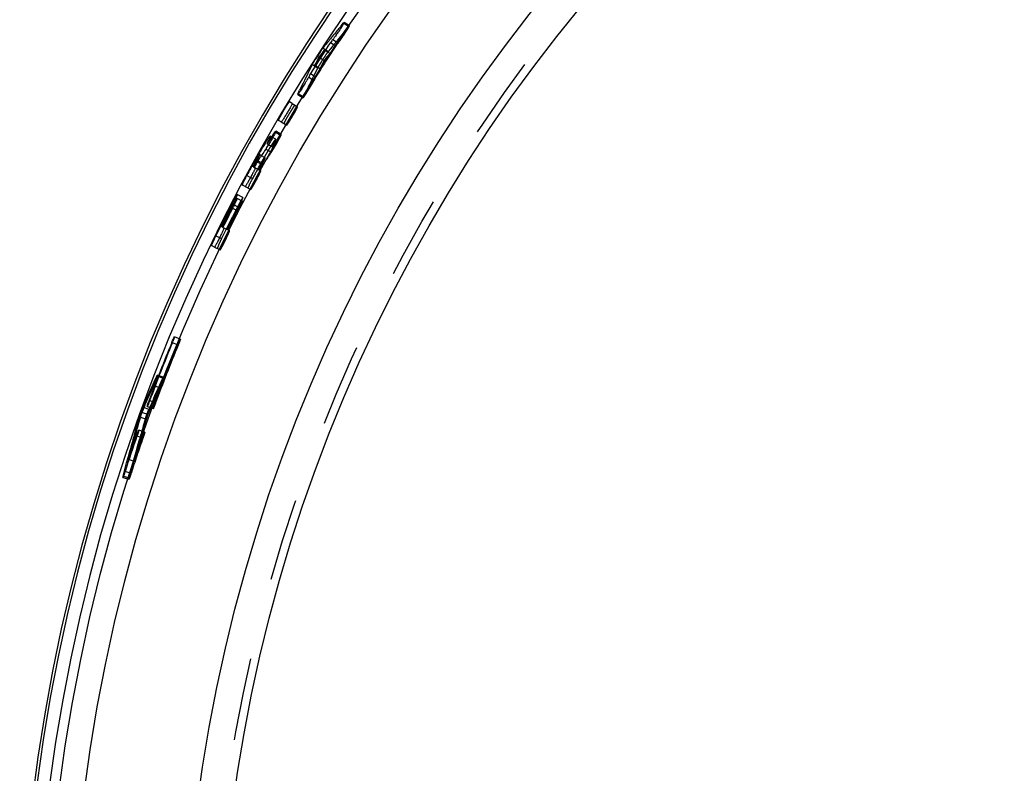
# Model space of a CAD drawing. Header units: millimetres. Extents: x 354 to 646, y 350 to 650.
# Tile 2 of 5: x 359 to 437, y 515 to 574. Entities that reach past the tile are written whole.
import ezdxf

# ---------------------------------------------------------------- set-up
doc = ezdxf.new("R2010")
doc.units = ezdxf.units.MM
doc.header["$LTSCALE"] = 65.185185
doc.linetypes.add('HIDDEN', pattern=[0.2, 0.1, -0.1])
doc.layers.add('KONST.EL_MIT_GEO', color=7, linetype='CONTINUOUS')

msp = doc.modelspace()

# ---------------------------------------------------------------- linework, layer by layer
at = {"layer": 'KONST.EL_MIT_GEO', "color": 7, "linetype": 'Continuous'}
for p, q in [((384.443, 573.839), (384.625, 574.058)), ((383.719, 572.961), (383.899, 573.181)), ((383.002, 572.077), (383.18, 572.298)), ((383.002, 572.077), (383.215, 571.938)), ((383.121, 571.933), (383.183, 571.893)), ((382.744, 571.462), (382.669, 571.367)), ((382.895, 571.651), (382.744, 571.462)), ((381.904, 570.263), (382.032, 570.517)), ((382.032, 570.517), (382.16, 570.772)), ((382.16, 570.772), (382.374, 570.635)), ((382.34, 570.722), (382.404, 570.681)), ((381.025, 568.476), (381.149, 568.732)), ((380.561, 567.683), (380.344, 567.813)), ((379.696, 566.227), (379.477, 566.355)), ((379.001, 565.13), (379.216, 565.434)), ((378.483, 564.086), (378.377, 563.931)), ((378.572, 564.518), (378.691, 564.451)), ((378.082, 563.582), (377.993, 563.632)), ((377.502, 562.685), (377.645, 562.607)), ((377.728, 563.097), (377.792, 563.061)), ((376.986, 562), (377.274, 561.845)), ((376.842, 561.116), (376.618, 561.235)), ((375.782, 559.439), (375.848, 559.406)), ((375.799, 559.749), (375.864, 559.715)), ((375.017, 557.926), (375.163, 557.853)), ((374.528, 557.222), (374.821, 557.078)), ((374.418, 556.333), (374.19, 556.443)), ((369.48, 545.308), (369.728, 545.857)), ((369.593, 545.382), (369.488, 545.147)), ((369.113, 544.482), (369.357, 545.033)), ((369.278, 544.676), (369.174, 544.44)), ((369.488, 545.147), (369.278, 544.676)), ((369.357, 545.033), (369.48, 545.308)), ((368.751, 543.653), (368.992, 544.206)), ((368.992, 544.206), (369.113, 544.482)), ((368.761, 543.495), (368.659, 543.258)), ((368.819, 543.629), (368.751, 543.653)), ((368.194, 541.92), (368.325, 542.377)), ((368.325, 542.377), (368.477, 542.896)), ((368.545, 542.871), (368.477, 542.896)), ((368.176, 541.858), (368.194, 541.92)), ((368.296, 542.017), (368.255, 541.872)), ((367.598, 539.776), (367.739, 540.297)), ((367.321, 538.732), (367.459, 539.254)), ((367.459, 539.254), (367.598, 539.776)), ((367.186, 538.209), (367.321, 538.732))]:
    msp.add_line(p, q, dxfattribs=at)
at = {"layer": 'KONST.EL_MIT_GEO', "color": 8, "linetype": 'HIDDEN'}
for p, q in [((384.856, 573.56), (384.495, 573.123)), ((384.625, 574.058), (385.038, 573.777)), ((385.09, 573.827), (384.677, 574.108)), ((385.038, 573.777), (384.856, 573.56)), ((383.786, 572.754), (384.202, 572.478)), ((383.121, 571.933), (382.97, 571.745)), ((383.183, 571.893), (383.539, 571.661)), ((383.215, 571.938), (383.42, 571.804)), ((383.598, 572.025), (383.42, 571.804)), ((383.592, 572.516), (384.009, 572.241)), ((383.776, 572.245), (383.598, 572.025)), ((382.669, 571.367), (383.088, 571.097)), ((382.97, 571.745), (382.895, 571.651)), ((382.581, 570.503), (382.326, 569.996)), ((382.374, 570.635), (382.581, 570.503)), ((382.404, 570.681), (382.761, 570.453)), ((381.867, 569.778), (382.29, 569.513)), ((382.003, 570.052), (382.426, 569.786)), ((382.2, 569.743), (382.074, 569.489)), ((382.326, 569.996), (382.2, 569.743)), ((381.001, 568.407), (381.427, 568.147)), ((381.025, 568.476), (381.451, 568.215)), ((381.698, 568.725), (381.451, 568.215)), ((380.561, 567.683), (380.989, 567.425)), ((379.696, 566.227), (380.127, 565.974)), ((379.263, 564.862), (378.829, 565.111)), ((379.216, 565.434), (379.649, 565.185)), ((379.702, 565.245), (379.269, 565.495)), ((378.483, 564.086), (378.919, 563.841)), ((378.691, 564.451), (379.006, 564.272)), ((379.078, 564.374), (379.006, 564.272)), ((379.149, 564.475), (379.078, 564.374)), ((378.43, 563.389), (378.082, 563.582)), ((377.502, 562.685), (377.456, 562.711)), ((377.617, 563.158), (377.728, 563.097)), ((377.645, 562.607), (378.084, 562.367)), ((377.792, 563.061), (378.165, 562.855)), ((377.846, 563.157), (378.283, 562.916)), ((377.274, 561.845), (377.426, 561.763)), ((376.842, 561.116), (377.283, 560.882)), ((376.662, 560.248), (376.219, 560.48)), ((375.848, 559.406), (376.292, 559.178)), ((375.864, 559.715), (376.308, 559.486)), ((376.644, 559.94), (376.201, 560.171)), ((375.017, 557.926), (374.97, 557.95)), ((375.163, 557.853), (375.61, 557.631)), ((374.821, 557.078), (374.976, 557.002)), ((374.418, 556.333), (374.867, 556.116)), ((371.541, 548.582), (371.04, 548.788)), ((371.708, 549.042), (371.248, 549.233)), ((370.361, 546.03), (369.897, 546.21)), ((370.058, 545.205), (369.593, 545.382)), ((369.728, 545.857), (369.853, 546.131)), ((370.317, 545.951), (369.853, 546.131)), ((369.945, 545.131), (370.192, 545.678)), ((370.192, 545.678), (370.317, 545.951)), ((369.701, 544.583), (369.945, 545.131)), ((369.748, 544), (369.241, 544.188)), ((369.579, 544.308), (369.701, 544.583)), ((369.127, 543.089), (368.659, 543.258)), ((369.218, 543.483), (368.819, 543.629)), ((369.092, 543.72), (369.559, 543.549)), ((368.945, 542.728), (368.545, 542.871)), ((368.794, 542.211), (368.945, 542.728)), ((368.891, 541.69), (368.422, 541.855)), ((368.75, 541.221), (368.24, 541.398)), ((368.353, 540.657), (368.498, 541.175)), ((368.069, 539.619), (368.21, 540.138)), ((368.21, 540.138), (368.353, 540.657)), ((368.076, 539.369), (367.606, 539.525)), ((368.008, 539.392), (368.069, 539.619)), ((367.812, 538.422), (367.34, 538.575)), ((367.658, 538.058), (367.793, 538.578)), ((367.169, 538.113), (367.642, 537.962)), ((367.658, 538.058), (367.186, 538.209))]:
    msp.add_line(p, q, dxfattribs=at)
at = {"layer": 'KONST.EL_MIT_GEO', "color": 7, "linetype": 'Continuous'}
for radius in [138.998, 137, 128, 125.2]:
    msp.add_circle((500, 495.7), radius, dxfattribs=at)
at = {"layer": 'KONST.EL_MIT_GEO', "color": 8, "linetype": 'HIDDEN'}
msp.add_circle((500, 495.7), 125.85, dxfattribs=at)
at = {"layer": 'KONST.EL_MIT_GEO', "color": 7, "linetype": 'Continuous'}
for centre, radius, start, end in [((500, 495.7), 141, 93.42967, 86.56539), ((500, 495.7), 140.789, 94.88949, 85.11051), ((500, 495.7), 139.79, 94.90881, 85.09119), ((491.226, 485.056), 138.871, 140.25882, 140.61097), ((491.314, 484.984), 138.984, 140.72833, 141.08035), ((491.302, 484.994), 138.786, 140.77706, 140.90372), ((500, 495.7), 139.469, 146.57968, 147.78403), ((500, 495.7), 139.543, 146.88584, 147.47787), ((506.278, 507.983), 138.913, 152.85201, 153.1509), ((395.378, 563.17), 15.252, 145.52537, 148.39656), ((506.154, 508.045), 138.957, 153.40077, 153.75281), ((506.165, 508.039), 138.787, 153.46006, 153.58671), ((506.078, 508.083), 138.873, 153.75281, 154.10495), ((367.834, 577.633), 16.086, 328.79501, 329.62915), ((492.532, 485.031), 138.944, 144.79621, 145.10416), ((403.013, 549.371), 28.894, 149.14414, 149.58814), ((397.603, 552.609), 22.59, 148.13125, 149.15651), ((374.486, 566.763), 4.811, 326.95711, 327.88678), ((370.508, 569.255), 9.505, 327.91176, 329.06113), ((410.505, 545.029), 37.554, 150.75037, 151.13564), ((410.423, 545.076), 37.459, 150.37782, 150.7521), ((492.643, 484.954), 138.904, 145.34907, 145.73623), ((407.281, 546.87), 33.841, 149.59433, 150.38838), ((500, 495.7), 139.743, 151.13645, 151.67686), ((500, 495.7), 139.669, 151.13644, 151.32896), ((500, 495.7), 139.617, 151.13645, 151.32896), ((500, 495.7), 139.543, 151.09122, 151.32896), ((387.619, 557.644), 11.348, 150.59966, 151.13379), ((391.432, 554.215), 16.411, 151.678, 152.08518), ((500, 495.7), 139.743, 152.72055, 153.88023), ((500, 495.7), 139.669, 152.72055, 153.53233), ((500, 495.7), 139.617, 152.83653, 153.53233), ((500, 495.7), 139.543, 152.83652, 153.53233), ((390.591, 552.12), 16.643, 152.28329, 152.71965), ((356.431, 569.369), 21.824, 332.83645, 333.18186), ((387.822, 553.596), 13.506, 150.90311, 152.36261), ((356.429, 569.738), 21.868, 332.72048, 333.06559), ((389.263, 549.997), 16.411, 153.88136, 154.28854), ((500, 495.7), 139.459, 157.6248, 159.6542), ((500, 495.7), 139.416, 157.62481, 159.65421), ((359.926, 553.364), 12.063, 337.62418, 338.04468), ((366.477, 546.779), 3.414, 335.85778, 336.89596), ((364.123, 547.788), 5.976, 336.85754, 337.51728), ((496.746, 488.228), 139.408, 156.22042, 156.64434), ((359.006, 547.984), 10.959, 339.20495, 339.65227), ((502.289, 503.521), 139.412, 163.43926, 163.9708), ((371.636, 542.408), 3.142, 156.64195, 157.60477), ((502.196, 503.548), 139.388, 164.04731, 164.71347), ((502.223, 503.54), 139.344, 164.03268, 164.32526), ((500, 495.7), 139.416, 160.87183, 162.08947), ((500, 495.7), 139.459, 160.87183, 161.68449), ((502.179, 503.552), 139.298, 164.32526, 164.67977)]:
    msp.add_arc(centre, radius, start, end, dxfattribs=at)
at = {"layer": 'KONST.EL_MIT_GEO', "color": 8, "linetype": 'HIDDEN'}
for centre, radius, start, end in [((491.409, 484.921), 138.601, 140.47787, 140.94677), ((500.142, 495.618), 139.134, 146.58371, 147.78663), ((491.429, 484.904), 138.445, 140.76094, 140.88747), ((500.142, 495.618), 139.208, 146.8895, 147.48084), ((506.419, 507.919), 138.571, 152.87548, 153.17405), ((396.686, 562.328), 16.309, 146.95573, 147.85114), ((491.527, 484.825), 138.571, 141.19629, 141.49486), ((506.306, 507.975), 138.445, 153.48287, 153.6094), ((506.244, 508.006), 138.559, 153.65801, 154.00974), ((394.219, 558.579), 16.186, 148.60429, 150.36697), ((492.636, 484.957), 138.573, 144.62308, 144.98201), ((380.541, 564.552), 1.094, 143.44311, 144.66992), ((364.323, 571.768), 15.987, 333.03466, 333.62888), ((400.317, 550.988), 25.251, 148.69588, 149.26908), ((394.839, 554.325), 18.837, 147.87151, 148.71315), ((410.362, 545.113), 36.888, 150.21798, 150.67939), ((492.764, 484.869), 138.554, 145.25176, 145.71587), ((407.598, 546.696), 33.703, 149.77596, 150.22058), ((404.179, 548.689), 29.746, 149.2645, 149.77658), ((500.142, 495.618), 139.408, 151.13511, 151.67488), ((500.142, 495.618), 139.334, 151.13511, 151.32739), ((500.142, 495.618), 139.282, 151.13511, 151.32739), ((500.142, 495.618), 139.208, 151.08994, 151.32739), ((410.402, 545.085), 36.937, 150.96548, 151.13483), ((410.933, 544.79), 37.545, 150.67712, 150.96554), ((365.771, 569.692), 14.154, 331.1209, 331.96815), ((369.067, 567.936), 10.42, 331.96851, 332.47249), ((500.142, 495.618), 139.408, 152.71736, 153.87567), ((500.142, 495.618), 139.334, 152.71736, 153.52817), ((390.924, 551.947), 16.52, 152.26445, 152.71634), ((500.142, 495.618), 139.282, 152.83319, 153.52817), ((500.142, 495.618), 139.208, 152.83319, 153.52817), ((390.898, 551.682), 16.491, 152.38013, 152.83217), ((500.142, 495.618), 139.124, 157.61585, 159.64289), ((500.142, 495.618), 139.081, 157.61585, 159.64289), ((380.173, 545.026), 9.379, 157.11221, 157.61325), ((496.86, 488.148), 139.048, 155.77388, 156.72671), ((496.875, 488.142), 139.136, 156.19181, 156.56278), ((502.367, 503.467), 139.007, 163.43926, 165.03242), ((372.068, 542.251), 3.105, 156.61716, 157.57062), ((502.387, 503.461), 139.1, 163.82503, 164.26855), ((500.142, 495.618), 139.081, 160.85911, 162.07533), ((500.142, 495.618), 139.124, 160.85911, 161.67083), ((377.57, 538.16), 9.379, 160.35546, 160.85651), ((502.13, 503.566), 139.248, 164.67977, 165.03434), ((502.229, 503.505), 138.935, 165.03094, 165.37783)]:
    msp.add_arc(centre, radius, start, end, dxfattribs=at)
for points, knots in [([(384.202, 572.478), (384.284, 572.578), (384.409, 572.759), (384.589, 573.018), (384.741, 573.247), (384.883, 573.463), (384.988, 573.635), (385.062, 573.754), (385.083, 573.804), (385.094, 573.825), (385.09, 573.827)], [0, 0, 0, 0, 0.239092, 0.407774, 0.584895, 0.749482, 0.882579, 0.968937, 0.99149, 1, 1, 1, 1]), ([(385.09, 573.827), (385.085, 573.831), (385.063, 573.802), (385.049, 573.791), (385.038, 573.777)], [0, 0, 0, 0, 0.266104, 1, 1, 1, 1]), ([(383.388, 571.763), (383.363, 571.73), (383.234, 571.552), (383.112, 571.37), (383.015, 571.221)], [0, 0, 0, 0, 0.190252, 1, 1, 1, 1]), ([(383.42, 571.804), (383.415, 571.798), (383.404, 571.784), (383.394, 571.771), (383.388, 571.763)], [0, 0, 0, 0, 0.465744, 1, 1, 1, 1]), ([(382.878, 571.006), (382.851, 570.963), (382.76, 570.817), (382.671, 570.669), (382.612, 570.562)], [0, 0, 0, 0, 0.293602, 1, 1, 1, 1]), ([(381.427, 568.147), (381.431, 568.145), (381.446, 568.163), (381.483, 568.202), (381.561, 568.319), (381.674, 568.486), (381.812, 568.704), (381.957, 568.937), (382.12, 569.208), (382.232, 569.397), (382.29, 569.513)], [0, 0, 0, 0, 0.00851, 0.031063, 0.117421, 0.250518, 0.415105, 0.592226, 0.760908, 1, 1, 1, 1]), ([(381.451, 568.215), (381.448, 568.208), (381.439, 568.188), (381.428, 568.168), (381.426, 568.154)], [0, 0, 0, 0, 0.353342, 1, 1, 1, 1]), ([(380.127, 565.974), (380.132, 565.971), (380.15, 565.999), (380.177, 566.027), (380.222, 566.095), (380.305, 566.219), (380.429, 566.42), (380.588, 566.682), (380.742, 566.946), (380.859, 567.151), (380.928, 567.284), (380.967, 567.356), (380.979, 567.393), (380.994, 567.422), (380.989, 567.425)], [0, 0, 0, 0, 0.01061, 0.039309, 0.08533, 0.147025, 0.308743, 0.5, 0.691257, 0.852975, 0.91467, 0.960691, 0.98939, 1, 1, 1, 1]), ([(380.585, 567.301), (380.571, 567.279), (380.509, 567.183), (380.449, 567.086), (380.403, 567.011)], [0, 0, 0, 0, 0.227461, 1, 1, 1, 1]), ([(380.772, 567.556), (380.766, 567.56), (380.743, 567.523), (380.709, 567.488), (380.651, 567.4), (380.609, 567.338), (380.585, 567.301)], [0, 0, 0, 0, 0.07197, 0.269008, 0.583159, 1, 1, 1, 1]), ([(380.151, 566.582), (380.093, 566.48), (380.013, 566.325), (379.924, 566.171), (379.909, 566.114)], [0, 0, 0, 0, 0.665694, 1, 1, 1, 1]), ([(379.263, 564.862), (379.25, 564.87), (379.202, 564.802), (379.136, 564.728), (379.019, 564.549), (378.935, 564.42), (378.887, 564.343)], [0, 0, 0, 0, 0.070198, 0.263153, 0.577047, 1, 1, 1, 1]), ([(378.919, 563.841), (378.993, 563.948), (379.106, 564.138), (379.266, 564.41), (379.401, 564.648), (379.524, 564.871), (379.616, 565.048), (379.68, 565.17), (379.697, 565.221), (379.706, 565.242), (379.702, 565.245)], [0, 0, 0, 0, 0.243114, 0.411987, 0.588402, 0.7518, 0.883683, 0.969215, 0.991541, 1, 1, 1, 1]), ([(379.006, 564.272), (379.047, 564.353), (379.115, 564.491), (379.21, 564.681), (379.24, 564.78), (379.276, 564.854), (379.263, 564.862)], [0, 0, 0, 0, 0.420148, 0.733928, 0.928039, 1, 1, 1, 1]), ([(379.702, 565.245), (379.7, 565.245), (379.68, 565.233), (379.673, 565.218), (379.663, 565.204)], [0, 0, 0, 0, 0.083959, 1, 1, 1, 1]), ([(378.43, 563.389), (378.415, 563.393), (378.385, 563.312), (378.315, 563.237), (378.225, 563.064), (378.155, 562.947), (378.119, 562.881)], [0, 0, 0, 0, 0.078561, 0.297067, 0.622255, 1, 1, 1, 1]), ([(378.307, 563.121), (378.337, 563.178), (378.378, 563.264), (378.424, 563.35), (378.43, 563.381)], [0, 0, 0, 0, 0.670807, 1, 1, 1, 1]), ([(377.426, 561.763), (377.337, 561.6), (377.22, 561.38), (377.105, 561.126), (377.064, 561.04), (377.059, 561.01)], [0, 0, 0, 0, 0.664724, 0.888026, 1, 1, 1, 1]), ([(377.283, 560.882), (377.288, 560.879), (377.305, 560.907), (377.331, 560.936), (377.373, 561.007), (377.451, 561.134), (377.567, 561.339), (377.714, 561.608), (377.857, 561.879), (377.965, 562.088), (378.029, 562.223), (378.064, 562.297), (378.075, 562.335), (378.089, 562.364), (378.084, 562.367)], [0, 0, 0, 0, 0.01061, 0.039309, 0.08533, 0.147025, 0.308743, 0.5, 0.691257, 0.852975, 0.91467, 0.960691, 0.98939, 1, 1, 1, 1]), ([(376.662, 560.248), (376.658, 560.251), (376.643, 560.23), (376.623, 560.205), (376.588, 560.148), (376.524, 560.041), (376.426, 559.867), (376.346, 559.718), (376.303, 559.635)], [0, 0, 0, 0, 0.019663, 0.074598, 0.164525, 0.286069, 0.607654, 1, 1, 1, 1]), ([(376.308, 559.486), (376.358, 559.582), (376.448, 559.761), (376.553, 559.973), (376.613, 560.109), (376.646, 560.181), (376.655, 560.218), (376.667, 560.245), (376.662, 560.248)], [0, 0, 0, 0, 0.386792, 0.714179, 0.836658, 0.925149, 0.979496, 1, 1, 1, 1]), ([(376.644, 559.94), (376.64, 559.942), (376.625, 559.921), (376.605, 559.897), (376.57, 559.839), (376.506, 559.733), (376.409, 559.558), (376.329, 559.409), (376.286, 559.327)], [0, 0, 0, 0, 0.019653, 0.07455, 0.164428, 0.28593, 0.607515, 1, 1, 1, 1]), ([(376.292, 559.178), (376.342, 559.274), (376.431, 559.453), (376.535, 559.665), (376.596, 559.801), (376.628, 559.873), (376.637, 559.909), (376.649, 559.937), (376.644, 559.94)], [0, 0, 0, 0, 0.386946, 0.714339, 0.83677, 0.925204, 0.979508, 1, 1, 1, 1]), ([(374.867, 556.116), (374.873, 556.113), (374.889, 556.142), (374.913, 556.172), (374.953, 556.244), (375.025, 556.374), (375.133, 556.584), (375.27, 556.858), (375.403, 557.134), (375.503, 557.348), (375.561, 557.485), (375.594, 557.56), (375.603, 557.598), (375.616, 557.628), (375.61, 557.631)], [0, 0, 0, 0, 0.01061, 0.039309, 0.08533, 0.147025, 0.308743, 0.5, 0.691257, 0.852975, 0.91467, 0.960691, 0.98939, 1, 1, 1, 1]), ([(374.976, 557.002), (374.894, 556.835), (374.785, 556.611), (374.68, 556.353), (374.643, 556.266), (374.638, 556.235)], [0, 0, 0, 0, 0.664724, 0.888026, 1, 1, 1, 1]), ([(371.532, 548.674), (371.553, 548.723), (371.592, 548.809), (371.642, 548.933), (371.683, 548.99), (371.697, 549.044), (371.708, 549.042)], [0, 0, 0, 0, 0.390401, 0.71304, 0.923589, 1, 1, 1, 1]), ([(371.708, 549.042), (371.719, 549.04), (371.681, 548.97), (371.672, 548.899), (371.605, 548.745), (371.565, 548.641), (371.541, 548.582)], [0, 0, 0, 0, 0.07301, 0.286128, 0.612274, 1, 1, 1, 1]), ([(370.361, 546.03), (370.368, 546.028), (370.349, 545.986), (370.343, 545.938), (370.304, 545.836), (370.246, 545.669), (370.161, 545.452), (370.092, 545.281), (370.058, 545.205)], [0, 0, 0, 0, 0.025532, 0.09827, 0.21531, 0.369732, 0.716652, 1, 1, 1, 1]), ([(370.317, 545.951), (370.326, 545.972), (370.341, 545.989), (370.353, 546.032), (370.361, 546.03)], [0, 0, 0, 0, 0.740614, 1, 1, 1, 1]), ([(369.559, 543.548), (369.547, 543.55), (369.582, 543.622), (369.589, 543.693), (369.649, 543.849), (369.685, 543.956), (369.707, 544.015)], [0, 0, 0, 0, 0.073014, 0.286155, 0.612309, 1, 1, 1, 1]), ([(369.748, 544), (369.726, 543.942), (369.685, 543.838), (369.632, 543.687), (369.585, 543.616), (369.572, 543.547), (369.559, 543.548)], [0, 0, 0, 0, 0.377886, 0.702828, 0.920967, 1, 1, 1, 1]), ([(368.945, 542.728), (368.954, 542.758), (369.002, 542.911), (369.055, 543.062), (369.099, 543.182)], [0, 0, 0, 0, 0.19852, 1, 1, 1, 1]), ([(369.099, 543.182), (369.108, 543.205), (369.14, 543.29), (369.173, 543.374), (369.198, 543.435)], [0, 0, 0, 0, 0.275184, 1, 1, 1, 1]), ([(368.737, 541.313), (368.766, 541.394), (368.814, 541.517), (368.859, 541.643), (368.883, 541.682)], [0, 0, 0, 0, 0.648701, 1, 1, 1, 1]), ([(368.891, 541.69), (368.903, 541.689), (368.868, 541.617), (368.863, 541.545), (368.805, 541.388), (368.771, 541.281), (368.75, 541.221)], [0, 0, 0, 0, 0.07301, 0.286128, 0.612274, 1, 1, 1, 1]), ([(367.812, 538.422), (367.793, 538.363), (367.755, 538.257), (367.708, 538.1), (367.666, 538.034), (367.653, 537.959), (367.642, 537.962)], [0, 0, 0, 0, 0.380615, 0.706989, 0.924878, 1, 1, 1, 1]), ([(367.642, 537.962), (367.634, 537.965), (367.653, 538.011), (367.652, 538.034), (367.658, 538.058)], [0, 0, 0, 0, 0.261508, 1, 1, 1, 1])]:
    msp.add_open_spline(points, degree=3, knots=knots, dxfattribs=at)
at = {"layer": 'KONST.EL_MIT_GEO', "color": 7, "linetype": 'Continuous'}
for points, knots in [([(384.605, 573.964), (384.583, 573.926), (384.469, 573.74), (384.349, 573.557), (384.251, 573.412)], [0, 0, 0, 0, 0.1975, 1, 1, 1, 1]), ([(384.677, 574.108), (384.689, 574.1), (384.635, 574.035), (384.625, 573.998), (384.605, 573.964)], [0, 0, 0, 0, 0.262172, 1, 1, 1, 1]), ([(384.625, 574.058), (384.636, 574.071), (384.65, 574.083), (384.672, 574.112), (384.677, 574.108)], [0, 0, 0, 0, 0.734009, 1, 1, 1, 1]), ([(383.98, 573.016), (383.96, 572.988), (383.897, 572.9), (383.833, 572.812), (383.786, 572.754)], [0, 0, 0, 0, 0.311669, 1, 1, 1, 1]), ([(384.251, 573.412), (384.228, 573.377), (384.138, 573.244), (384.048, 573.112), (383.98, 573.016)], [0, 0, 0, 0, 0.262671, 1, 1, 1, 1]), ([(382.804, 571.804), (382.821, 571.828), (382.878, 571.91), (382.936, 571.991), (382.978, 572.047)], [0, 0, 0, 0, 0.294514, 1, 1, 1, 1]), ([(382.978, 572.047), (382.982, 572.052), (382.99, 572.062), (382.998, 572.072), (383.002, 572.077)], [0, 0, 0, 0, 0.527186, 1, 1, 1, 1]), ([(382.16, 570.772), (382.172, 570.795), (382.244, 570.928), (382.322, 571.057), (382.388, 571.163)], [0, 0, 0, 0, 0.175854, 1, 1, 1, 1]), ([(381.867, 569.778), (381.862, 569.77), (381.842, 569.731), (381.821, 569.692), (381.804, 569.661)], [0, 0, 0, 0, 0.20463, 1, 1, 1, 1]), ([(381.592, 569.299), (381.526, 569.189), (381.397, 568.981), (381.239, 568.732), (381.129, 568.571), (381.068, 568.478), (381.031, 568.441), (381.008, 568.403), (381.001, 568.407)], [0, 0, 0, 0, 0.359665, 0.687825, 0.818292, 0.916789, 0.977895, 1, 1, 1, 1]), ([(381.001, 568.407), (380.995, 568.411), (381.013, 568.443), (381.017, 568.46), (381.025, 568.476)], [0, 0, 0, 0, 0.266274, 1, 1, 1, 1]), ([(379.613, 566.642), (379.638, 566.69), (379.756, 566.902), (379.879, 567.11), (379.977, 567.271)], [0, 0, 0, 0, 0.223783, 1, 1, 1, 1]), ([(380.561, 567.683), (380.566, 567.68), (380.551, 567.651), (380.539, 567.613), (380.5, 567.541), (380.43, 567.408), (380.313, 567.202), (380.159, 566.937), (380, 566.674), (379.875, 566.473), (379.791, 566.349), (379.746, 566.28), (379.719, 566.251), (379.701, 566.224), (379.696, 566.227)], [0, 0, 0, 0, 0.010632, 0.039412, 0.085549, 0.147343, 0.309056, 0.500042, 0.691027, 0.852726, 0.914479, 0.960584, 0.989362, 1, 1, 1, 1]), ([(379.977, 567.271), (380.022, 567.345), (380.106, 567.48), (380.214, 567.644), (380.29, 567.759), (380.326, 567.797), (380.34, 567.816), (380.344, 567.813)], [0, 0, 0, 0, 0.397156, 0.716448, 0.924273, 0.97926, 1, 1, 1, 1]), ([(379.477, 566.355), (379.471, 566.359), (379.492, 566.396), (379.507, 566.443), (379.557, 566.536), (379.591, 566.603), (379.613, 566.642)], [0, 0, 0, 0, 0.072021, 0.26923, 0.58347, 1, 1, 1, 1]), ([(378.419, 564.535), (378.443, 564.574), (378.525, 564.705), (378.609, 564.834), (378.671, 564.924)], [0, 0, 0, 0, 0.292722, 1, 1, 1, 1]), ([(378.83, 565.111), (378.84, 565.105), (378.817, 565.049), (378.794, 564.975), (378.726, 564.832), (378.677, 564.727), (378.646, 564.666)], [0, 0, 0, 0, 0.072788, 0.265902, 0.577639, 1, 1, 1, 1]), ([(378.671, 564.924), (378.686, 564.946), (378.731, 565.007), (378.774, 565.071), (378.811, 565.103)], [0, 0, 0, 0, 0.35422, 1, 1, 1, 1]), ([(378.811, 565.103), (378.814, 565.106), (378.82, 565.11), (378.828, 565.112), (378.83, 565.111)], [0, 0, 0, 0, 0.653649, 1, 1, 1, 1]), ([(379.213, 565.355), (379.194, 565.317), (379.095, 565.125), (378.99, 564.936), (378.904, 564.785)], [0, 0, 0, 0, 0.195136, 1, 1, 1, 1]), ([(379.269, 565.495), (379.281, 565.488), (379.236, 565.424), (379.229, 565.388), (379.213, 565.355)], [0, 0, 0, 0, 0.262411, 1, 1, 1, 1]), ([(379.216, 565.434), (379.228, 565.451), (379.242, 565.464), (379.263, 565.498), (379.269, 565.495)], [0, 0, 0, 0, 0.735144, 1, 1, 1, 1]), ([(378.904, 564.785), (378.883, 564.748), (378.804, 564.608), (378.723, 564.47), (378.661, 564.368)], [0, 0, 0, 0, 0.261362, 1, 1, 1, 1]), ([(377.728, 563.097), (377.752, 563.141), (377.834, 563.292), (377.915, 563.444), (377.965, 563.553)], [0, 0, 0, 0, 0.29788, 1, 1, 1, 1]), ([(377.993, 563.631), (377.982, 563.635), (377.956, 563.572), (377.9, 563.511), (377.823, 563.368), (377.765, 563.27), (377.733, 563.214)], [0, 0, 0, 0, 0.075084, 0.286064, 0.609434, 1, 1, 1, 1]), ([(377.965, 563.553), (377.969, 563.56), (377.975, 563.573), (377.98, 563.587), (377.983, 563.593)], [0, 0, 0, 0, 0.54431, 1, 1, 1, 1]), ([(377.983, 563.593), (377.987, 563.602), (377.989, 563.611), (377.997, 563.63), (377.993, 563.631)], [0, 0, 0, 0, 0.739881, 1, 1, 1, 1]), ([(377.645, 562.607), (377.651, 562.604), (377.636, 562.574), (377.626, 562.537), (377.59, 562.462), (377.526, 562.327), (377.418, 562.116), (377.275, 561.845), (377.127, 561.576), (377.01, 561.37), (376.932, 561.242), (376.89, 561.171), (376.864, 561.141), (376.847, 561.113), (376.842, 561.116)], [0, 0, 0, 0, 0.010633, 0.039411, 0.085537, 0.147317, 0.309021, 0.500017, 0.690991, 0.852654, 0.914433, 0.960561, 0.989354, 1, 1, 1, 1]), ([(376.745, 561.535), (376.759, 561.562), (376.819, 561.684), (376.882, 561.805), (376.931, 561.897)], [0, 0, 0, 0, 0.2268, 1, 1, 1, 1]), ([(376.618, 561.235), (376.611, 561.239), (376.632, 561.278), (376.645, 561.327), (376.692, 561.424), (376.725, 561.494), (376.745, 561.535)], [0, 0, 0, 0, 0.072454, 0.269895, 0.583061, 1, 1, 1, 1]), ([(376.22, 560.48), (376.224, 560.478), (376.215, 560.454), (376.207, 560.424), (376.182, 560.365), (376.132, 560.252), (376.044, 560.07), (375.968, 559.917), (375.925, 559.832)], [0, 0, 0, 0, 0.020269, 0.073267, 0.158967, 0.277265, 0.6011, 1, 1, 1, 1]), ([(376.003, 559.855), (376.028, 559.9), (376.072, 559.976), (376.133, 560.086), (376.17, 560.13), (376.193, 560.175), (376.201, 560.171)], [0, 0, 0, 0, 0.415176, 0.731798, 0.930604, 1, 1, 1, 1]), ([(376.021, 560.164), (376.046, 560.209), (376.091, 560.286), (376.151, 560.395), (376.189, 560.439), (376.212, 560.484), (376.22, 560.48)], [0, 0, 0, 0, 0.415077, 0.731714, 0.930582, 1, 1, 1, 1]), ([(375.782, 559.439), (375.801, 559.476), (375.873, 559.615), (375.947, 559.753), (376.003, 559.855)], [0, 0, 0, 0, 0.262791, 1, 1, 1, 1]), ([(376.201, 560.171), (376.205, 560.169), (376.197, 560.145), (376.189, 560.115), (376.163, 560.056), (376.114, 559.943), (376.026, 559.761), (375.95, 559.607), (375.907, 559.523)], [0, 0, 0, 0, 0.020259, 0.073221, 0.158871, 0.277123, 0.600951, 1, 1, 1, 1]), ([(375.163, 557.853), (375.169, 557.851), (375.156, 557.82), (375.147, 557.782), (375.114, 557.707), (375.055, 557.569), (374.955, 557.354), (374.822, 557.077), (374.685, 556.803), (374.577, 556.592), (374.504, 556.462), (374.464, 556.389), (374.439, 556.359), (374.423, 556.33), (374.418, 556.333)], [0, 0, 0, 0, 0.010633, 0.039411, 0.085538, 0.147318, 0.309022, 0.500018, 0.690992, 0.852655, 0.914434, 0.960561, 0.989355, 1, 1, 1, 1]), ([(374.305, 556.747), (374.318, 556.776), (374.373, 556.899), (374.431, 557.022), (374.477, 557.117)], [0, 0, 0, 0, 0.226801, 1, 1, 1, 1]), ([(374.19, 556.443), (374.183, 556.446), (374.202, 556.486), (374.213, 556.536), (374.257, 556.635), (374.287, 556.706), (374.305, 556.747)], [0, 0, 0, 0, 0.072455, 0.269896, 0.583062, 1, 1, 1, 1]), ([(371.04, 548.788), (371.081, 548.886), (371.15, 549.031), (371.208, 549.186), (371.243, 549.229)], [0, 0, 0, 0, 0.656906, 1, 1, 1, 1]), ([(371.248, 549.233), (371.257, 549.232), (371.228, 549.176), (371.22, 549.118), (371.167, 548.991), (371.134, 548.904), (371.114, 548.854)], [0, 0, 0, 0, 0.069967, 0.275582, 0.598165, 1, 1, 1, 1]), ([(369.853, 546.131), (369.862, 546.152), (369.876, 546.168), (369.89, 546.213), (369.897, 546.21)], [0, 0, 0, 0, 0.748302, 1, 1, 1, 1]), ([(369.897, 546.21), (369.908, 546.206), (369.873, 546.141), (369.873, 546.109), (369.862, 546.076)], [0, 0, 0, 0, 0.257412, 1, 1, 1, 1]), ([(369.862, 546.076), (369.848, 546.034), (369.779, 545.841), (369.706, 545.65), (369.644, 545.503)], [0, 0, 0, 0, 0.217643, 1, 1, 1, 1]), ([(369.092, 543.72), (369.08, 543.722), (369.116, 543.793), (369.122, 543.865), (369.183, 544.022), (369.219, 544.128), (369.241, 544.188)], [0, 0, 0, 0, 0.072877, 0.286023, 0.61259, 1, 1, 1, 1]), ([(369.252, 544.093), (369.237, 544.055), (369.191, 543.937), (369.147, 543.818), (369.108, 543.743)], [0, 0, 0, 0, 0.324509, 1, 1, 1, 1]), ([(368.477, 542.896), (368.492, 542.947), (368.57, 543.186), (368.655, 543.422), (368.731, 543.605)], [0, 0, 0, 0, 0.212885, 1, 1, 1, 1]), ([(369.108, 543.743), (369.106, 543.739), (369.102, 543.733), (369.099, 543.727), (369.097, 543.724)], [0, 0, 0, 0, 0.58913, 1, 1, 1, 1]), ([(368.24, 541.398), (368.261, 541.457), (368.301, 541.562), (368.35, 541.715), (368.396, 541.786), (368.409, 541.856), (368.422, 541.855)], [0, 0, 0, 0, 0.377337, 0.702784, 0.921806, 1, 1, 1, 1]), ([(368.422, 541.855), (368.434, 541.853), (368.399, 541.781), (368.394, 541.709), (368.336, 541.552), (368.302, 541.444), (368.281, 541.384)], [0, 0, 0, 0, 0.072871, 0.285994, 0.612553, 1, 1, 1, 1]), ([(367.34, 538.575), (367.329, 538.539), (367.288, 538.415), (367.245, 538.291), (367.212, 538.204)], [0, 0, 0, 0, 0.283776, 1, 1, 1, 1]), ([(367.169, 538.113), (367.161, 538.116), (367.181, 538.163), (367.18, 538.186), (367.186, 538.209)], [0, 0, 0, 0, 0.261444, 1, 1, 1, 1]), ([(367.18, 538.128), (367.178, 538.124), (367.176, 538.12), (367.171, 538.113), (367.169, 538.113)], [0, 0, 0, 0, 0.719781, 1, 1, 1, 1]), ([(367.212, 538.204), (367.209, 538.195), (367.199, 538.17), (367.189, 538.145), (367.18, 538.128)], [0, 0, 0, 0, 0.323166, 1, 1, 1, 1])]:
    msp.add_open_spline(points, degree=3, knots=knots, dxfattribs=at)
at = {"layer": 'KONST.EL_MIT_GEO', "color": 8, "linetype": 'HIDDEN'}
msp.add_open_spline([(382.612, 570.562), (382.601, 570.542), (382.591, 570.523), (382.581, 570.503)], degree=3, dxfattribs=at)
at = {"layer": 'KONST.EL_MIT_GEO', "color": 7, "linetype": 'Continuous'}
for points in [[(381.804, 569.661), (381.774, 569.607), (381.743, 569.554), (381.712, 569.5)], [(378.52, 564.14), (378.508, 564.121), (378.496, 564.103), (378.483, 564.086)]]:
    msp.add_open_spline(points, degree=3, dxfattribs=at)

doc.saveas('drawing.dxf')
